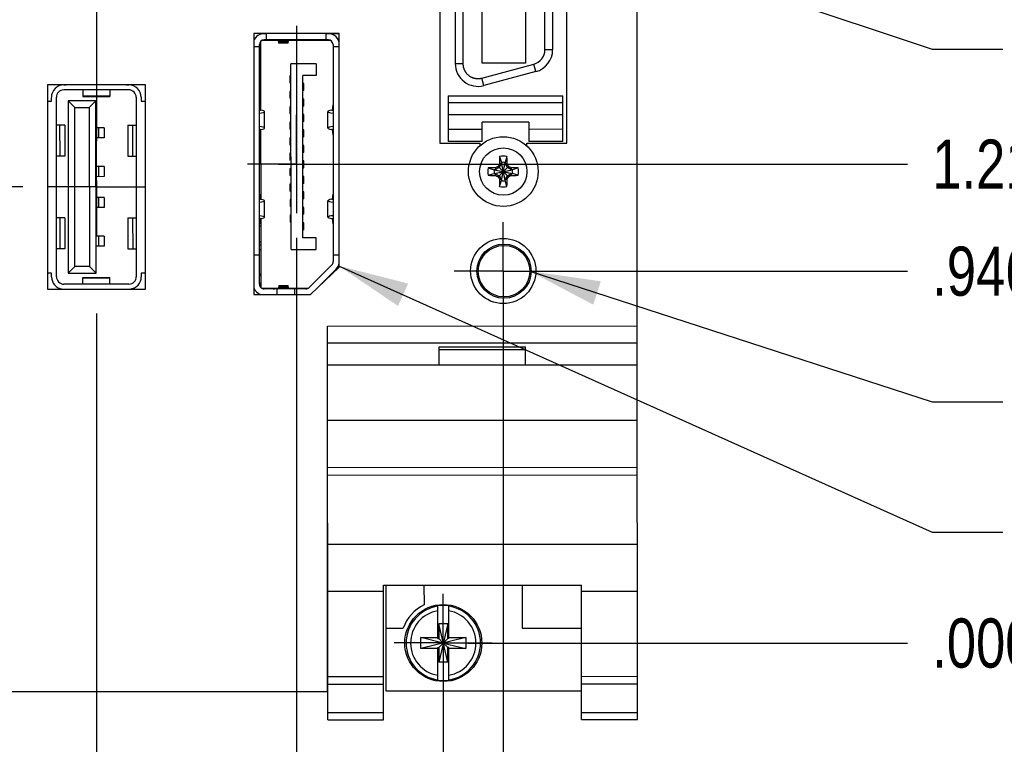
# Model space of a CAD drawing. Header units: inches. Extents: x 0.2 to 16.8, y 0.2 to 10.8.
# Tile 4 of 17: x 8.6 to 11.1, y 2.9 to 4.8. Entities that reach past the tile are written whole.
import ezdxf

# ---------------------------------------------------------------- set-up
doc = ezdxf.new("R2010")
doc.units = ezdxf.units.IN
doc.header["$LTSCALE"] = 0.935
doc.header["$MEASUREMENT"] = 0
doc.linetypes.add('CENTER', pattern=[0.6, 0.375, -0.075, 0.075, -0.075])
doc.layers.get('0').update_dxf_attribs({"linetype": 'CONTINUOUS'})
for name, color, linetype in [('02___PRT_ALL_AXES', 7, 'CONTINUOUS'), ('DETAIL', 7, 'CONTINUOUS'), ('DIMENSIONS', 7, 'CONTINUOUS')]:
    doc.layers.add(name, color=color, linetype=linetype)
doc.styles.get("Standard").update_dxf_attribs({"font": 'txt', "width": 0.8})
doc.dimstyles.new('DIMSTYLE_1', dxfattribs={"dimtxt": 0.125, "dimasz": 0.18, "dimexe": 0.125, "dimexo": 0.0625, "dimgap": 0.09, "dimtad": 0, "dimtih": 1, "dimtoh": 1, "dimdec": 3, "dimzin": 4, "dimdsep": 46, "dimtxsty": 'STANDARD', "dimblk": '_FILLED', "dimblk1": '_FILLED', "dimblk2": '_FILLED', "dimcen": 0.09, "dimadec": 0, "dimazin": 0, "dimtp": 0.01, "dimtm": 0.01, "dimtfac": 1, "dimtdec": 3, "dimtofl": 0, "dimtmove": 0, "dimatfit": 3, "dimldrblk": '_FILLED', "dimfxl": 1, "dimtolj": 1, "dimtzin": 4, "dimarcsym": 0})
doc.dimstyles.get("Standard").update_dxf_attribs({"dimtxt": 0.125, "dimasz": 0.18, "dimexe": 0.125, "dimexo": 0.0625, "dimgap": 0.09, "dimtad": 0, "dimtih": 1, "dimtoh": 1, "dimdec": 3, "dimzin": 4, "dimdsep": 46, "dimtxsty": 'STANDARD', "dimblk": '_FILLED', "dimblk1": '_FILLED', "dimblk2": '_FILLED', "dimcen": 0.09, "dimadec": 0, "dimazin": 0, "dimtol": 1, "dimtp": 0.01, "dimtm": 0.01, "dimtfac": 1, "dimtdec": 3, "dimtofl": 0, "dimtmove": 0, "dimatfit": 3, "dimldrblk": '_FILLED', "dimfxl": 1, "dimtolj": 1, "dimtzin": 4, "dimarcsym": 0})

# ---------------------------------------------------------------- blocks, each defined once
blk = doc.blocks.new('*D0')
at = {"layer": 'DIMENSIONS', "color": 2, "linetype": 'CONTINUOUS'}
blk.add_line((9.8819, 4.1523), (10.8464, 4.1523), dxfattribs=at)
at = {"layer": 'DIMENSIONS', "color": 2, "linetype": 'CONTINUOUS', "insert": (10.9089, 4.2148), "char_height": 0.125, "width": 1.225, "attachment_point": 1, "line_spacing_factor": 0.9}
blk.add_mtext('.946{\\Ftxt.shx;\\W1.000000;\\H0.125000; }[24.04]', dxfattribs=at)
blk = doc.blocks.new('_FILLED')
at = {"color": 0, "linetype": 'BYBLOCK'}
blk.add_solid([(0, 0), (-1, 0.174), (-1, -0.174)], dxfattribs=at)
blk = doc.blocks.new('*D1')
at = {"layer": 'DIMENSIONS', "color": 2, "linetype": 'CONTINUOUS'}
blk.add_line((9.7273, 3.2058), (10.8464, 3.2058), dxfattribs=at)
at = {"layer": 'DIMENSIONS', "color": 2, "linetype": 'CONTINUOUS', "insert": (10.9089, 3.2683), "char_height": 0.125, "width": 0.825, "attachment_point": 1, "line_spacing_factor": 0.9}
blk.add_mtext('.000{\\Ftxt.shx;\\W1.000000;\\H0.125000; }[0]', dxfattribs=at)
blk = doc.blocks.new('*D2')
at = {"layer": 'DIMENSIONS', "color": 2, "linetype": 'CONTINUOUS'}
blk.add_line((10.0053, 5.1462), (10.8464, 5.1462), dxfattribs=at)
at = {"layer": 'DIMENSIONS', "color": 2, "linetype": 'CONTINUOUS', "insert": (10.9089, 5.2087), "char_height": 0.125, "width": 1.325, "attachment_point": 1, "line_spacing_factor": 0.9}
blk.add_mtext('1.940{\\Ftxt.shx;\\W1.000000;\\H0.125000; }[49.29]', dxfattribs=at)
blk = doc.blocks.new('*D3')
at = {"layer": 'DIMENSIONS', "color": 2, "linetype": 'CONTINUOUS'}
blk.add_line((9.5049, 6.1687), (10.8464, 6.1687), dxfattribs=at)
at = {"layer": 'DIMENSIONS', "color": 2, "linetype": 'CONTINUOUS', "insert": (10.9089, 6.2312), "char_height": 0.125, "width": 1.325, "attachment_point": 1, "line_spacing_factor": 0.9}
blk.add_mtext('2.963{\\Ftxt.shx;\\W1.000000;\\H0.125000; }[75.26]', dxfattribs=at)
blk = doc.blocks.new('*D4')
at = {"layer": 'DIMENSIONS', "color": 2, "linetype": 'CONTINUOUS'}
blk.add_line((10.0639, 6.6359), (10.8464, 6.6359), dxfattribs=at)
at = {"layer": 'DIMENSIONS', "color": 2, "linetype": 'CONTINUOUS', "insert": (10.9089, 6.6984), "char_height": 0.125, "width": 1.325, "attachment_point": 1, "line_spacing_factor": 0.9}
blk.add_mtext('3.430{\\Ftxt.shx;\\W1.000000;\\H0.125000; }[87.12]', dxfattribs=at)
blk = doc.blocks.new('*D5')
at = {"layer": 'DIMENSIONS', "color": 2, "linetype": 'CONTINUOUS'}
blk.add_line((9.8799, 7.4748), (10.8464, 7.4748), dxfattribs=at)
at = {"layer": 'DIMENSIONS', "color": 2, "linetype": 'CONTINUOUS', "insert": (10.9089, 7.5373), "char_height": 0.125, "width": 1.425, "attachment_point": 1, "line_spacing_factor": 0.9}
blk.add_mtext('4.269{\\Ftxt.shx;\\W1.000000;\\H0.125000; }[108.43]', dxfattribs=at)
blk = doc.blocks.new('*D6')
at = {"layer": 'DIMENSIONS', "color": 2, "linetype": 'CONTINUOUS'}
blk.add_line((9.2454, 5.4268), (10.8464, 5.4268), dxfattribs=at)
at = {"layer": 'DIMENSIONS', "color": 2, "linetype": 'CONTINUOUS', "insert": (10.9089, 5.4893), "char_height": 0.125, "width": 1.325, "attachment_point": 1, "line_spacing_factor": 0.9}
blk.add_mtext('2.221{\\Ftxt.shx;\\W1.000000;\\H0.125000; }[56.41]', dxfattribs=at)
blk = doc.blocks.new('*D7')
at = {"layer": 'DIMENSIONS', "color": 2, "linetype": 'CONTINUOUS'}
blk.add_line((8.5949, 5.4838), (6.2829, 5.4838), dxfattribs=at)
at = {"layer": 'DIMENSIONS', "color": 2, "linetype": 'CONTINUOUS', "insert": (6.2204, 5.5463), "char_height": 0.125, "width": 1.325, "attachment_point": 3, "line_spacing_factor": 0.9}
blk.add_mtext('2.278{\\Ftxt.shx;\\W1.000000;\\H0.125000; }[57.86]', dxfattribs=at)
blk = doc.blocks.new('*D9')
at = {"layer": 'DIMENSIONS', "color": 2, "linetype": 'CONTINUOUS'}
blk.add_line((8.5949, 4.3668), (6.2829, 4.3668), dxfattribs=at)
at = {"layer": 'DIMENSIONS', "color": 2, "linetype": 'CONTINUOUS', "insert": (6.2204, 4.4293), "char_height": 0.125, "width": 1.325, "attachment_point": 3, "line_spacing_factor": 0.9}
blk.add_mtext('1.161{\\Ftxt.shx;\\W1.000000;\\H0.125000; }[29.49]', dxfattribs=at)
blk = doc.blocks.new('*D10')
at = {"layer": 'DIMENSIONS', "color": 2, "linetype": 'CONTINUOUS'}
blk.add_line((9.2454, 4.4248), (10.8464, 4.4248), dxfattribs=at)
at = {"layer": 'DIMENSIONS', "color": 2, "linetype": 'CONTINUOUS', "insert": (10.9089, 4.4873), "char_height": 0.125, "width": 1.325, "attachment_point": 1, "line_spacing_factor": 0.9}
blk.add_mtext('1.219{\\Ftxt.shx;\\W1.000000;\\H0.125000; }[30.96]', dxfattribs=at)
blk = doc.blocks.new('*D13')
at = {"layer": 'DIMENSIONS', "color": 2, "linetype": 'CONTINUOUS'}
blk.add_line((9.6648, 3.1433), (9.6648, 2.3231), dxfattribs=at)
at = {"layer": 'DIMENSIONS', "color": 2, "linetype": 'CONTINUOUS', "insert": (9.6023, 2.2606), "char_height": 0.125, "width": 0.825, "attachment_point": 3, "rotation": 90, "line_spacing_factor": 0.9}
blk.add_mtext('.000{\\Ftxt.shx;\\W1.000000;\\H0.125000; }[0]', dxfattribs=at)
blk = doc.blocks.new('*D14')
at = {"layer": 'DIMENSIONS', "color": 2, "linetype": 'CONTINUOUS'}
blk.add_line((8.7824, 4.0443), (8.7824, 2.3231), dxfattribs=at)
at = {"layer": 'DIMENSIONS', "color": 2, "linetype": 'CONTINUOUS', "insert": (8.7199, 2.2606), "char_height": 0.125, "width": 1.225, "attachment_point": 3, "rotation": 90, "line_spacing_factor": 0.9}
blk.add_mtext('.882{\\Ftxt.shx;\\W1.000000;\\H0.125000; }[22.41]', dxfattribs=at)
blk = doc.blocks.new('*D15')
at = {"layer": 'DIMENSIONS', "color": 2, "linetype": 'CONTINUOUS'}
blk.add_line((7.9549, 4.5003), (7.9549, 2.3231), dxfattribs=at)
at = {"layer": 'DIMENSIONS', "color": 2, "linetype": 'CONTINUOUS', "insert": (7.8924, 2.2606), "char_height": 0.125, "width": 1.325, "attachment_point": 3, "rotation": 90, "line_spacing_factor": 0.9}
blk.add_mtext('1.710{\\Ftxt.shx;\\W1.000000;\\H0.125000; }[43.43]', dxfattribs=at)
blk = doc.blocks.new('*D25')
at = {"layer": 'DIMENSIONS', "color": 2, "linetype": 'CONTINUOUS'}
blk.add_line((9.8174, 4.0903), (9.8174, 2.3231), dxfattribs=at)
at = {"layer": 'DIMENSIONS', "color": 2, "linetype": 'CONTINUOUS', "insert": (9.7549, 2.2606), "char_height": 0.125, "width": 1.125, "attachment_point": 3, "rotation": 90, "line_spacing_factor": 0.9}
blk.add_mtext('.153{\\Ftxt.shx;\\W1.000000;\\H0.125000; }[3.88]', dxfattribs=at)
blk = doc.blocks.new('*D28')
at = {"layer": 'DIMENSIONS', "color": 2, "linetype": 'CONTINUOUS'}
blk.add_line((8.2074, 5.7085), (8.2074, 2.3231), dxfattribs=at)
at = {"layer": 'DIMENSIONS', "color": 2, "linetype": 'CONTINUOUS', "insert": (8.1449, 2.2606), "char_height": 0.125, "width": 1.325, "attachment_point": 3, "rotation": 90, "line_spacing_factor": 0.9}
blk.add_mtext('1.457{\\Ftxt.shx;\\W1.000000;\\H0.125000; }[37.02]', dxfattribs=at)
blk = doc.blocks.new('*D29')
at = {"layer": 'DIMENSIONS', "color": 2, "linetype": 'CONTINUOUS'}
blk.add_line((9.2914, 4.2375), (9.2914, 2.3231), dxfattribs=at)
at = {"layer": 'DIMENSIONS', "color": 2, "linetype": 'CONTINUOUS', "insert": (9.2289, 2.2606), "char_height": 0.125, "width": 1.125, "attachment_point": 3, "rotation": 90, "line_spacing_factor": 0.9}
blk.add_mtext('.373{\\Ftxt.shx;\\W1.000000;\\H0.125000; }[9.48]', dxfattribs=at)

msp = doc.modelspace()

# ---------------------------------------------------------------- linework, layer by layer
at = {"color": 7, "linetype": 'CONTINUOUS'}
for p, q in [((10.1584, 3.8556), (10.1584, 8.149)), ((9.6559, 5.8148), (9.6559, 4.4778)), ((9.9789, 4.4778), (9.9789, 5.8148)), ((9.6945, 5.6116), (9.6951, 4.6805)), ((9.7142, 5.6116), (9.7148, 4.6805)), ((9.764, 4.6818), (9.7634, 5.6105)), ((9.8737, 5.6106), (9.8742, 4.6818)), ((9.9234, 4.7161), (9.9229, 5.5763)), ((9.9426, 5.5763), (9.9431, 4.7161)), ((9.3999, 4.7568), (9.1829, 4.7568)), ((9.1829, 4.7568), (9.1829, 4.0928)), ((9.1999, 4.7371), (9.2, 4.5619)), ((9.2449, 4.7393), (9.2027, 4.7393)), ((9.2145, 4.7566), (9.2086, 4.7566)), ((9.3724, 4.741), (9.2086, 4.7409)), ((9.2145, 4.7568), (9.2145, 4.7409)), ((9.2441, 4.7408), (9.2714, 4.7409)), ((9.2441, 4.7408), (9.2456, 4.738)), ((9.27, 4.738), (9.2456, 4.738)), ((9.2457, 4.7367), (9.2699, 4.7367)), ((9.27, 4.738), (9.2714, 4.7409)), ((9.3782, 4.7394), (9.2707, 4.7393)), ((9.3664, 4.741), (9.3664, 4.7568)), ((9.3723, 4.7567), (9.3664, 4.7567)), ((9.3999, 4.7567), (9.3724, 4.7567)), ((9.3792, 4.7567), (9.3792, 4.7568)), ((9.3972, 4.741), (9.3999, 4.741)), ((9.3999, 4.7394), (9.3979, 4.7394)), ((9.3999, 4.1623), (9.3999, 4.7568)), ((9.1968, 4.7231), (9.1829, 4.7231)), ((9.1971, 4.1188), (9.1968, 4.729)), ((9.1968, 4.7258), (9.1999, 4.7289)), ((9.2696, 4.7325), (9.246, 4.7325)), ((9.3842, 4.7292), (9.3845, 4.1766)), ((9.3999, 4.7233), (9.3842, 4.7233)), ((9.9234, 4.7161), (9.9431, 4.7161)), ((9.1999, 4.7067), (9.1979, 4.7047)), ((9.3413, 4.6799), (9.2771, 4.6799)), ((9.2774, 4.2074), (9.2771, 4.6799)), ((9.3413, 4.6799), (9.3413, 4.6504)), ((9.6951, 4.6805), (9.7148, 4.6805)), ((9.7629, 4.6437), (9.8951, 4.6792)), ((9.8742, 4.6818), (9.764, 4.6818)), ((9.9002, 4.6602), (9.768, 4.6247)), ((9.9002, 4.6602), (9.8951, 4.6792)), ((9.2, 4.6409), (9.1968, 4.6409)), ((9.2771, 4.6494), (9.2746, 4.6494)), ((9.2746, 4.6494), (9.2746, 4.6317)), ((9.3413, 4.6504), (9.3074, 4.6504)), ((9.3077, 4.237), (9.3074, 4.6504)), ((9.768, 4.6247), (9.7629, 4.6437)), ((8.9074, 4.6268), (8.6574, 4.6268)), ((8.6574, 4.6268), (8.6574, 4.1068)), ((8.6991, 4.6263), (8.7052, 4.6263)), ((8.8645, 4.6138), (8.6991, 4.6137)), ((8.7052, 4.6263), (8.7052, 4.6268)), ((8.7473, 4.6137), (8.7474, 4.597)), ((8.8162, 4.6137), (8.8163, 4.597)), ((8.8584, 4.6268), (8.8584, 4.6264)), ((8.8584, 4.6264), (8.8645, 4.6264)), ((8.9074, 4.6264), (8.8646, 4.6264)), ((8.9074, 4.1068), (8.9074, 4.6268)), ((9.1968, 4.629), (9.2, 4.629)), ((9.2, 4.6208), (9.1968, 4.6208)), ((9.2771, 4.6317), (9.2746, 4.6317)), ((9.2772, 4.61), (9.2746, 4.61)), ((9.2746, 4.61), (9.2746, 4.5923)), ((9.31, 4.6297), (9.3075, 4.6297)), ((9.31, 4.612), (9.3075, 4.612)), ((9.31, 4.612), (9.31, 4.6297)), ((8.6574, 4.5853), (8.6676, 4.5853)), ((8.6676, 4.5853), (8.6676, 4.5947)), ((8.6805, 4.1381), (8.6802, 4.5948)), ((8.781, 4.586), (8.7102, 4.5859)), ((8.7272, 4.5689), (8.7102, 4.5859)), ((8.7102, 4.5859), (8.7104, 4.1469)), ((8.8163, 4.598), (8.7474, 4.598)), ((8.7474, 4.597), (8.8163, 4.597)), ((8.764, 4.5689), (8.781, 4.586)), ((8.7813, 4.147), (8.781, 4.586)), ((8.8834, 4.5949), (8.8837, 4.1382)), ((8.896, 4.5949), (8.896, 4.5854)), ((8.896, 4.5854), (8.9074, 4.5854)), ((9.2772, 4.5923), (9.2746, 4.5923)), ((9.31, 4.5903), (9.3075, 4.5903)), ((9.3101, 4.5726), (9.31, 4.5903)), ((9.6774, 4.5986), (9.9687, 4.5988)), ((9.6774, 4.5986), (9.6775, 4.4825)), ((9.9688, 4.4827), (9.9687, 4.5988)), ((8.7272, 4.5689), (8.764, 4.5689)), ((8.7275, 4.164), (8.7272, 4.5689)), ((8.764, 4.5689), (8.7642, 4.164)), ((9.1969, 4.5814), (9.2, 4.5814)), ((9.1969, 4.5747), (9.1985, 4.5624)), ((9.2772, 4.5706), (9.2746, 4.5706)), ((9.2746, 4.5706), (9.2746, 4.5529)), ((9.3101, 4.5726), (9.3075, 4.5726)), ((9.3826, 4.5625), (9.3842, 4.5748)), ((9.6774, 4.5813), (9.9688, 4.5815)), ((9.21, 4.5163), (9.21, 4.5584)), ((9.2772, 4.5529), (9.2746, 4.5529)), ((9.3101, 4.551), (9.3075, 4.551)), ((9.3101, 4.5332), (9.3101, 4.551)), ((9.3712, 4.5164), (9.3711, 4.5585)), ((9.9688, 4.5502), (9.6774, 4.55)), ((8.7019, 4.5239), (8.6803, 4.5239)), ((8.6886, 4.5239), (8.6887, 4.4452)), ((8.7019, 4.5239), (8.702, 4.4452)), ((8.8015, 4.5173), (8.7811, 4.5173)), ((8.7875, 4.5173), (8.7875, 4.4913)), ((8.8015, 4.5173), (8.8016, 4.4913)), ((8.8618, 4.524), (8.8834, 4.524)), ((8.8618, 4.524), (8.8618, 4.4453)), ((8.8751, 4.4453), (8.8751, 4.524)), ((9.1985, 4.5123), (9.1969, 4.4999)), ((9.2, 4.5128), (9.2002, 4.3351)), ((9.2772, 4.5313), (9.2746, 4.5313)), ((9.2746, 4.5313), (9.2747, 4.5135)), ((9.2772, 4.5135), (9.2747, 4.5135)), ((9.3101, 4.5332), (9.3075, 4.5332)), ((9.3101, 4.5116), (9.3075, 4.5116)), ((9.3101, 4.4939), (9.3101, 4.5116)), ((9.3843, 4.5), (9.3827, 4.5124)), ((9.6775, 4.514), (9.7641, 4.514)), ((9.8822, 4.5318), (9.7641, 4.5318)), ((9.7641, 4.4825), (9.7641, 4.5318)), ((9.8822, 4.5318), (9.8822, 4.4826)), ((9.8822, 4.5141), (9.9688, 4.5142)), ((8.8016, 4.4913), (8.7811, 4.4913)), ((9.2772, 4.4919), (9.2747, 4.4919)), ((9.2747, 4.4919), (9.2747, 4.4742)), ((9.3101, 4.4939), (9.3075, 4.4939)), ((9.2747, 4.4742), (9.2772, 4.4742)), ((9.3101, 4.4722), (9.3076, 4.4722)), ((9.3101, 4.4545), (9.3101, 4.4722)), ((9.6559, 4.4778), (9.7574, 4.4778)), ((9.7641, 4.4825), (9.6775, 4.4825)), ((9.7574, 4.4778), (9.7574, 4.471)), ((9.8774, 4.4778), (9.9789, 4.4778)), ((9.8774, 4.471), (9.8774, 4.4778)), ((9.9688, 4.4827), (9.8822, 4.4826)), ((8.702, 4.4452), (8.6803, 4.4451)), ((8.8618, 4.4453), (8.8835, 4.4453)), ((9.2772, 4.4525), (9.2747, 4.4525)), ((9.2747, 4.4525), (9.2747, 4.4348)), ((9.2773, 4.4348), (9.2747, 4.4348)), ((9.3101, 4.4545), (9.3076, 4.4545)), ((9.808, 4.4438), (9.8127, 4.4288)), ((9.8269, 4.4438), (9.8221, 4.4288)), ((8.8016, 4.4188), (8.7811, 4.4188)), ((8.7875, 4.4188), (8.7876, 4.3929)), ((8.8016, 4.4188), (8.8016, 4.3929)), ((9.2773, 4.4132), (9.2747, 4.4131)), ((9.2747, 4.4131), (9.2747, 4.3954)), ((9.3101, 4.4329), (9.3076, 4.4329)), ((9.3076, 4.4151), (9.3101, 4.4151)), ((9.3101, 4.4151), (9.3101, 4.4329)), ((9.7794, 4.4152), (9.7944, 4.4105)), ((9.7944, 4.4011), (9.8405, 4.4105)), ((9.7963, 4.4105), (9.7944, 4.4105)), ((9.7944, 4.4105), (9.8405, 4.4011)), ((9.8067, 4.4165), (9.7963, 4.4105)), ((9.7963, 4.4105), (9.7985, 4.4157)), ((9.7963, 4.4011), (9.8386, 4.4105)), ((9.7963, 4.4105), (9.8386, 4.4011)), ((9.8042, 4.3925), (9.8307, 4.4191)), ((9.8042, 4.419), (9.8307, 4.3926)), ((9.8127, 4.4269), (9.8067, 4.4165)), ((9.8075, 4.4247), (9.8127, 4.4269)), ((9.8222, 4.3828), (9.8127, 4.4288)), ((9.8127, 4.4288), (9.8127, 4.4269)), ((9.8127, 4.3828), (9.8221, 4.4288)), ((9.8222, 4.3847), (9.8127, 4.4269)), ((9.8127, 4.3847), (9.8221, 4.4269)), ((9.8221, 4.4269), (9.8221, 4.4288)), ((9.8274, 4.4247), (9.8221, 4.4269)), ((9.8282, 4.4165), (9.8221, 4.4269)), ((9.8386, 4.4105), (9.8282, 4.4165)), ((9.8363, 4.4158), (9.8386, 4.4105)), ((9.8405, 4.4105), (9.8386, 4.4105)), ((9.8554, 4.4153), (9.8405, 4.4105)), ((8.8016, 4.3929), (8.7811, 4.3928)), ((9.2773, 4.3954), (9.2747, 4.3954)), ((9.3102, 4.3935), (9.3076, 4.3935)), ((9.3102, 4.3758), (9.3102, 4.3935)), ((9.7794, 4.3963), (9.7944, 4.4011)), ((9.7944, 4.4011), (9.7963, 4.4011)), ((9.7963, 4.4011), (9.8067, 4.3951)), ((9.7985, 4.3958), (9.7963, 4.4011)), ((9.8067, 4.3951), (9.8127, 4.3847)), ((9.8127, 4.3847), (9.8075, 4.3869)), ((9.8127, 4.3847), (9.8127, 4.3828)), ((9.8222, 4.3847), (9.8282, 4.3951)), ((9.8274, 4.3869), (9.8222, 4.3847)), ((9.8222, 4.3828), (9.8222, 4.3847)), ((9.8282, 4.3951), (9.8386, 4.4011)), ((9.8386, 4.4011), (9.8363, 4.3959)), ((9.8386, 4.4011), (9.8405, 4.4011)), ((9.8555, 4.3964), (9.8405, 4.4011)), ((9.2773, 4.3738), (9.2747, 4.3738)), ((9.2747, 4.3738), (9.2747, 4.3561)), ((9.3102, 4.3758), (9.3076, 4.3758)), ((9.808, 4.3678), (9.8127, 4.3828)), ((9.8269, 4.3678), (9.8222, 4.3828)), ((8.8016, 4.3401), (8.7812, 4.3401)), ((8.7876, 4.3401), (8.7876, 4.3141)), ((8.8016, 4.3401), (8.8017, 4.3141)), ((9.197, 4.348), (9.1986, 4.3356)), ((9.2773, 4.3561), (9.2747, 4.3561)), ((9.2773, 4.3344), (9.2748, 4.3344)), ((9.2748, 4.3344), (9.2748, 4.3167)), ((9.3102, 4.3541), (9.3076, 4.3541)), ((9.3102, 4.3364), (9.3076, 4.3364)), ((9.3102, 4.3364), (9.3102, 4.3541)), ((9.3828, 4.3357), (9.3844, 4.3481)), ((8.8017, 4.3141), (8.7812, 4.3141)), ((9.2102, 4.2895), (9.2101, 4.3316)), ((9.2773, 4.3167), (9.2748, 4.3167)), ((9.3102, 4.3147), (9.3076, 4.3147)), ((9.3102, 4.297), (9.3102, 4.3147)), ((9.3713, 4.2896), (9.3713, 4.3317)), ((8.7021, 4.2877), (8.6804, 4.2877)), ((8.6888, 4.2877), (8.6888, 4.2089)), ((8.7021, 4.2877), (8.7021, 4.2089)), ((8.8619, 4.2878), (8.8836, 4.2878)), ((8.8619, 4.2878), (8.862, 4.209)), ((8.8753, 4.209), (8.8752, 4.2878)), ((9.1987, 4.2855), (9.1971, 4.2731)), ((9.2002, 4.286), (9.2003, 4.1108)), ((9.2773, 4.295), (9.2748, 4.295)), ((9.2748, 4.295), (9.2748, 4.2773)), ((9.3102, 4.297), (9.3077, 4.297)), ((9.3844, 4.2732), (9.3828, 4.2856)), ((9.2002, 4.2664), (9.197, 4.2664)), ((9.2774, 4.2773), (9.2748, 4.2773)), ((9.3102, 4.2754), (9.3077, 4.2754)), ((9.3102, 4.2577), (9.3102, 4.2754)), ((8.8017, 4.2417), (8.7812, 4.2417)), ((8.7876, 4.2417), (8.7877, 4.2157)), ((8.8017, 4.2417), (8.8017, 4.2157)), ((9.3102, 4.2577), (9.3077, 4.2577)), ((9.3416, 4.237), (9.3077, 4.237)), ((9.3416, 4.2075), (9.3416, 4.237)), ((8.8017, 4.2157), (8.7812, 4.2157)), ((9.1971, 4.2271), (9.2002, 4.2271)), ((9.2002, 4.2188), (9.1971, 4.2188)), ((8.7021, 4.2089), (8.6805, 4.2089)), ((8.862, 4.209), (8.8836, 4.209)), ((9.1829, 4.1936), (9.1971, 4.1936)), ((9.2002, 4.207), (9.1971, 4.207)), ((9.2774, 4.2074), (9.3416, 4.2075)), ((9.3845, 4.1937), (9.3999, 4.1937)), ((8.7104, 4.1469), (8.7275, 4.164)), ((8.7642, 4.164), (8.7275, 4.164)), ((8.7813, 4.147), (8.7642, 4.164)), ((9.381, 4.1682), (9.3234, 4.1105)), ((9.3269, 4.0928), (9.3999, 4.1623)), ((8.6679, 4.1475), (8.6574, 4.1475)), ((8.6679, 4.1381), (8.6679, 4.1475)), ((8.7104, 4.1469), (8.7813, 4.147)), ((8.7476, 4.1359), (8.8165, 4.136)), ((8.7476, 4.1192), (8.7476, 4.1359)), ((8.7476, 4.1349), (8.8165, 4.135)), ((8.8165, 4.1192), (8.8165, 4.136)), ((8.9074, 4.1476), (8.8962, 4.1476)), ((8.8962, 4.1476), (8.8962, 4.1382)), ((9.1983, 4.1432), (9.2003, 4.1412)), ((9.3483, 4.1132), (9.3922, 4.1571)), ((9.3845, 4.1494), (9.3845, 4.1476)), ((8.8648, 4.1193), (8.6994, 4.1192)), ((9.2003, 4.1189), (9.1971, 4.1221)), ((9.246, 4.1099), (9.2445, 4.1071)), ((9.2703, 4.1112), (9.246, 4.1112)), ((9.246, 4.1099), (9.2704, 4.1099)), ((9.2463, 4.1154), (9.27, 4.1154)), ((9.2718, 4.1071), (9.2704, 4.1099)), ((8.6574, 4.1068), (8.9074, 4.1068)), ((9.1829, 4.0928), (9.3269, 4.0928)), ((9.2031, 4.1086), (9.2453, 4.1086)), ((9.3151, 4.1071), (9.209, 4.107)), ((9.2416, 4.107), (9.2416, 4.0928)), ((9.2718, 4.1071), (9.2445, 4.1071)), ((9.271, 4.1086), (9.321, 4.1086)), ((9.2873, 4.0928), (9.2873, 4.1071)), ((9.3703, 4.0126), (10.1583, 4.0131)), ((9.3709, 3.0106), (9.3703, 4.0126)), ((10.1589, 3.0111), (10.1583, 4.0131)), ((9.3704, 3.9696), (10.1584, 3.9701)), ((9.6544, 3.9598), (9.8744, 3.9599)), ((9.6544, 3.9128), (9.6544, 3.9598)), ((9.8744, 3.913), (9.8744, 3.9599)), ((9.6544, 3.9528), (9.8744, 3.9529)), ((10.1584, 3.9131), (9.3704, 3.9127)), ((9.3705, 3.7727), (10.1585, 3.7731)), ((9.3704, 3.706), (9.3705, 3.706)), ((9.3704, 3.082), (9.3704, 3.706)), ((9.3705, 3.6527), (10.1585, 3.6531)), ((9.3706, 3.6331), (10.1586, 3.6336)), ((9.3707, 3.4574), (10.1587, 3.4578)), ((9.3707, 3.3376), (9.5127, 3.3377)), ((9.5127, 3.353), (10.0167, 3.3533)), ((9.5129, 3.0107), (9.5127, 3.353)), ((9.5187, 3.353), (9.5189, 3.0837)), ((9.6157, 3.3531), (9.6158, 3.3032)), ((9.8657, 3.3532), (9.8658, 3.2439)), ((10.0169, 3.011), (10.0167, 3.3533)), ((10.0167, 3.338), (10.1587, 3.3381)), ((9.651, 3.2175), (9.651, 3.3005)), ((9.6786, 3.2175), (9.6785, 3.3005)), ((9.5188, 3.2437), (9.5626, 3.2438)), ((9.6765, 3.2543), (9.6531, 3.2543)), ((9.6766, 3.1573), (9.6531, 3.2543)), ((9.6531, 3.2543), (9.6531, 3.2175)), ((9.6765, 3.2543), (9.6531, 3.1573)), ((9.6765, 3.2175), (9.6765, 3.2543)), ((9.8658, 3.2439), (10.0168, 3.244)), ((9.7219, 3.2196), (9.6077, 3.192)), ((9.6077, 3.2196), (9.651, 3.2196)), ((9.6648, 3.2058), (9.6077, 3.2196)), ((9.6077, 3.192), (9.6077, 3.2196)), ((9.651, 3.2175), (9.6531, 3.2175)), ((9.6648, 3.2058), (9.6531, 3.2175)), ((9.6648, 3.2058), (9.6765, 3.2175)), ((9.6786, 3.2175), (9.6765, 3.2175)), ((9.6786, 3.2196), (9.7219, 3.2196)), ((9.7219, 3.2196), (9.7219, 3.1921)), ((9.651, 3.192), (9.6077, 3.192)), ((9.651, 3.1941), (9.6531, 3.1941)), ((9.6511, 3.1112), (9.651, 3.1941)), ((9.6648, 3.2058), (9.6531, 3.1941)), ((9.6531, 3.1941), (9.6531, 3.1573)), ((9.6648, 3.2058), (9.7219, 3.1921)), ((9.6648, 3.2058), (9.6765, 3.1941)), ((9.6786, 3.1941), (9.6765, 3.1941)), ((9.6766, 3.1573), (9.6765, 3.1941)), ((9.6786, 3.1112), (9.6786, 3.1941)), ((9.7219, 3.1921), (9.6786, 3.192)), ((9.6766, 3.1573), (9.6531, 3.1573)), ((9.3709, 3.1206), (9.5129, 3.1207)), ((10.0169, 3.121), (10.1589, 3.1211)), ((7.3687, 3.082), (9.3704, 3.082)), ((9.3709, 3.1014), (9.5129, 3.1015)), ((9.5189, 3.0837), (10.0169, 3.084)), ((10.0169, 3.1018), (10.1589, 3.1019)), ((9.3709, 3.0286), (9.5129, 3.0287)), ((9.3709, 3.0106), (9.5129, 3.0107)), ((10.0169, 3.029), (10.1589, 3.029)), ((10.0169, 3.011), (10.1589, 3.0111))]:
    msp.add_line(p, q, dxfattribs=at)
for centre, radius in [((9.8174, 4.4058), 0.0886), ((9.8174, 4.4058), 0.0603), ((9.8174, 4.1528), 0.083), ((9.8194, 4.1523), 0.069), ((9.8194, 4.1523), 0.0655), ((9.6648, 3.2058), 0.098)]:
    msp.add_circle(centre, radius, dxfattribs=at)
for centre, radius, start, end in [((9.2086, 4.7291), 0.0276, 90.0341, 158.5647), ((9.2086, 4.7291), 0.0118, 90.0341, 180.0341), ((9.2355, 4.7212), 0.0197, 90.0341, 113.0878), ((9.3647, 4.7213), 0.0197, 66.9804, 90.0341), ((9.3724, 4.7292), 0.0276, 0.0341, 90.0341), ((9.3724, 4.7292), 0.0118, 0.0341, 90.0341), ((9.8852, 4.7161), 0.0382, 285.0341, 0.0341), ((9.8852, 4.7161), 0.0579, 285.0341, 0.0341), ((9.2007, 4.7019), 0.00394, 135.0341, 180.0341), ((9.753, 4.6806), 0.0579, 180.0341, 285.0341), ((8.6991, 4.5948), 0.0315, 90.0341, 180.0341), ((8.6991, 4.5948), 0.0189, 90.0341, 180.0341), ((8.8645, 4.5949), 0.0315, 0.0341, 90.0341), ((8.8645, 4.5949), 0.0189, 0.0341, 90.0341), ((10.8525, 4.4078), 1.0452, 178.0268, 179.0747), ((9.8174, 4.4058), 0.0392, 76.0764, 103.9918), ((8.7823, 4.4066), 1.0452, 0.9935, 2.0414), ((9.8174, 4.4058), 0.0392, 166.0764, 193.9918), ((9.8166, 3.3707), 1.0452, 90.9935, 92.0414), ((9.8174, 4.4058), 0.0235, 168.4384, 191.6298), ((10.6652, 2.9394), 1.7119, 120.1951, 120.4144), ((11.2873, 3.5583), 1.7148, 149.654, 149.873), ((9.8174, 4.4058), 0.0235, 78.4384, 101.6298), ((8.351, 3.5581), 1.7119, 30.1951, 30.4144), ((8.97, 2.9359), 1.7148, 59.654, 59.873), ((9.8195, 3.3707), 1.0452, 88.0268, 89.0747), ((9.8174, 4.4058), 0.0235, 348.4384, 11.6298), ((9.8174, 4.4058), 0.0392, 346.0764, 13.9918), ((9.8154, 5.4409), 1.0452, 268.0268, 269.0747), ((10.6649, 5.8757), 1.7148, 239.654, 239.873), ((11.2838, 5.2535), 1.7119, 210.1951, 210.4144), ((10.8525, 4.405), 1.0452, 180.9935, 182.0414), ((8.7823, 4.4038), 1.0452, 358.0268, 359.0747), ((8.3475, 5.2533), 1.7148, 329.654, 329.873), ((8.9697, 5.8722), 1.7119, 300.1951, 300.4144), ((9.8182, 5.4409), 1.0452, 270.9935, 272.0414), ((9.8174, 4.4058), 0.0392, 256.0764, 283.9918), ((9.8174, 4.4058), 0.0235, 258.4384, 281.6298), ((9.3727, 4.1766), 0.0118, 315.0341, 0.0341), ((9.3727, 4.1766), 0.0276, 315.0341, 351.3726), ((8.6994, 4.1381), 0.0315, 180.0341, 263.3287), ((8.6994, 4.1381), 0.0189, 180.0341, 270.0341), ((8.8648, 4.1382), 0.0189, 270.0341, 0.0341), ((8.8648, 4.1382), 0.0315, 275.0125, 0.0341), ((9.2011, 4.146), 0.00394, 180.0341, 225.0341), ((9.2089, 4.1188), 0.0276, 199.247, 250.8018), ((9.2089, 4.1188), 0.0118, 180.0341, 270.0341), ((9.3151, 4.1189), 0.0118, 270.0341, 315.0341), ((9.2359, 4.1267), 0.0197, 246.958, 269.6133), ((9.3151, 4.1189), 0.0276, 288.8142, 302.8087), ((9.6648, 3.2058), 0.109, 116.748, 159.6301), ((9.6648, 3.2058), 0.0947, 98.3978, 261.6704), ((9.6648, 3.2058), 0.0832, 99.5677, 260.5005), ((9.6648, 3.2058), 0.0956, 81.7507, 98.3175), ((9.6648, 3.2058), 0.0947, 278.3978, 81.6704), ((9.6648, 3.2058), 0.0832, 279.5677, 80.5005), ((9.6648, 3.2058), 0.0956, 261.7507, 278.3175)]:
    msp.add_arc(centre, radius, start, end, dxfattribs=at)
for centre, major_axis, ratio, start_param, end_param in [((9.2441, 4.6725), (0, 0.0684), 0.017528, -0.034914, -0.000007), ((9.2456, 4.7262), (0, 0.0118), 0.017528, -0.467958, -0.034914), ((9.246, 4.7719), (0, 0.0394), 0.017528, -3.609551, -3.141591), ((9.2696, 4.7719), (0, 0.0394), 0.017528, -3.141594, -2.673634), ((9.27, 4.7262), (0, 0.0118), 0.017528, 0.034914, 0.467958), ((9.2715, 4.6725), (0, 0.0684), 0.017528, 0.000007, 0.034914), ((9.3937, 4.5753), (0.1969, 0.0001), 0.134055, -3.141593, -3.124139), ((9.1706, 4.5583), (0.0394, 0), 0.134055, -0.84123, 0.728669), ((9.2044, 4.5624), (0.00591, 0), 0.134055, -3.124139, -2.412924), ((9.4105, 4.5585), (0.0394, 0), 0.134055, 2.412924, 3.982823), ((9.3767, 4.5625), (0.00591, 0), 0.134055, -0.728669, -0.017453), ((9.1874, 4.5752), (0.1969, 0.0001), 0.134055, -0.017453, 0), ((9.1707, 4.5163), (0.0394, 0), 0.134069, 5.554517, 7.124416), ((9.2044, 4.5122), (0.00591, 0), 0.134069, 2.412924, 3.124139), ((9.4105, 4.5164), (0.0394, 0), 0.134069, 2.300362, 3.870261), ((9.3768, 4.5123), (0.00591, 0), 0.134069, 0.017453, 0.728669), ((9.3938, 4.4996), (0.1969, 0.0001), 0.134069, 3.124139, 3.141593), ((9.1875, 4.4994), (0.1969, 0.0001), 0.134069, 0, 0.017453), ((9.3938, 4.3485), (0.1969, 0.0001), 0.134055, -3.141593, -3.124139), ((9.1708, 4.3316), (0.0394, 0), 0.134055, -0.84123, 0.728669), ((9.2045, 4.3356), (0.00591, 0), 0.134055, -3.124139, -2.412924), ((9.4106, 4.3317), (0.0394, 0), 0.134055, 2.412924, 3.982823), ((9.3769, 4.3357), (0.00591, 0), 0.134055, -0.728669, -0.017453), ((9.1875, 4.3484), (0.1969, 0.0001), 0.134055, -0.017453, 0), ((9.1708, 4.2895), (0.0394, 0), 0.134069, 5.554517, 7.124416), ((9.2046, 4.2855), (0.00591, 0), 0.134069, 2.412924, 3.124139), ((9.4107, 4.2896), (0.0394, 0), 0.134069, 2.300362, 3.870261), ((9.3769, 4.2856), (0.00591, 0), 0.134069, 0.017453, 0.728669), ((9.3939, 4.2728), (0.1969, 0.0001), 0.134069, 3.124139, 3.141593), ((9.1876, 4.2727), (0.1969, 0.0001), 0.134069, 0, 0.017453), ((9.2464, 4.076), (0, 0.0394), 0.017528, -0.000001, 0.467944), ((9.2459, 4.1217), (0, 0.0118), 0.017528, -3.106693, -2.673649), ((9.27, 4.0761), (0, 0.0394), 0.017528, -0.467944, 0.000001), ((9.2704, 4.1217), (0, 0.0118), 0.017528, -3.609537, -3.176492), ((9.2444, 4.1755), (0, 0.0684), 0.017528, -3.140827, -3.106693), ((9.2718, 4.1755), (0, 0.0684), 0.017528, -3.176492, -3.142359)]:
    msp.add_ellipse(centre, major_axis=major_axis, ratio=ratio, start_param=start_param, end_param=end_param, dxfattribs=at)
msp.add_open_spline([(9.7148, 4.6805), (9.7148, 4.6798), (9.7148, 4.6784), (9.715, 4.6762), (9.7153, 4.674), (9.7157, 4.6719), (9.7163, 4.6698), (9.717, 4.6677), (9.7178, 4.6656), (9.7187, 4.6636), (9.7197, 4.6617), (9.7209, 4.6598), (9.7221, 4.658), (9.7234, 4.6563), (9.7249, 4.6547), (9.7269, 4.6526), (9.7297, 4.6502), (9.7327, 4.6481), (9.7352, 4.6467), (9.7372, 4.6458), (9.7392, 4.6449), (9.7413, 4.6442), (9.7434, 4.6436), (9.7455, 4.6431), (9.7477, 4.6427), (9.7499, 4.6425), (9.752, 4.6424), (9.7542, 4.6424), (9.7564, 4.6425), (9.7586, 4.6428), (9.7607, 4.6432), (9.7622, 4.6435), (9.7629, 4.6437)], degree=3, knots=[0, 0, 0, 0, 0.031252, 0.062503, 0.093755, 0.125006, 0.156258, 0.187509, 0.218761, 0.250013, 0.281264, 0.312516, 0.343768, 0.375019, 0.406271, 0.437522, 0.5, 0.562478, 0.593729, 0.624981, 0.656232, 0.687484, 0.718736, 0.749987, 0.781239, 0.812491, 0.843742, 0.874994, 0.906245, 0.937497, 0.968748, 1, 1, 1, 1], dxfattribs=at)
at = {"layer": '02___PRT_ALL_AXES', "color": 7, "linetype": 'CENTER'}
for p, q in [((9.2914, 4.425), (9.2914, 4.55)), ((8.7824, 4.367), (8.7824, 4.492)), ((9.2914, 4.425), (9.1664, 4.425)), ((9.2914, 4.425), (9.4165, 4.425)), ((9.2914, 4.425), (9.2914, 4.3)), ((8.7824, 4.367), (8.6574, 4.367)), ((8.7824, 4.367), (8.9075, 4.367)), ((8.7824, 4.367), (8.7824, 4.242)), ((9.8174, 4.152), (9.8174, 4.277)), ((9.8174, 4.152), (9.6924, 4.152)), ((9.8174, 4.152), (9.9425, 4.152)), ((9.8174, 4.152), (9.8174, 4.027)), ((9.6644, 3.206), (9.6644, 3.331)), ((9.6644, 3.206), (9.5394, 3.206)), ((9.6644, 3.206), (9.7895, 3.206)), ((9.6644, 3.206), (9.6644, 3.081))]:
    msp.add_line(p, q, dxfattribs=at)
at = {"layer": 'DETAIL', "color": 7, "linetype": 'CENTER'}
for p, q in [((8.7824, 5.484), (8.7824, 4.367)), ((9.2914, 5.427), (9.2914, 4.425))]:
    msp.add_line(p, q, dxfattribs=at)

# ---------------------------------------------------------------- dimensions: what is measured, and where the dimension line sits
at = {"layer": 'DIMENSIONS', "color": 2, "linetype": 'CONTINUOUS'}
for feature_location, offset, dtype, origin, picture, middle in [((9.8799, 7.4748), (0.9665, 0), 0, (9.8174, 3.2058), '*D5', (11.6214, 7.4748)), ((10.0639, 6.6359), (0.7825, 0), 0, (10.0014, 3.2058), '*D4', (11.5714, 6.6359)), ((9.5049, 6.1687), (1.3415, 0), 0, (9.4424, 3.2058), '*D3', (11.5714, 6.1687)), ((8.2074, 5.7085), (0, -3.3853), 1, (9.6648, 5.771), '*D28', (8.2074, 1.5981)), ((8.5949, 5.4838), (-2.312, 0), 0, (8.6574, 3.2058), '*D7', (5.5579, 5.4838)), ((9.2454, 5.4268), (1.601, 0), 0, (9.1829, 3.2058), '*D6', (11.5714, 5.4268)), ((10.0053, 5.1462), (0.8411, 0), 0, (9.9428, 3.2058), '*D2', (11.5714, 5.1462)), ((7.9549, 4.5003), (0, -2.1772), 1, (9.6648, 4.5628), '*D15', (7.9549, 1.5981)), ((9.2454, 4.4248), (1.601, 0), 0, (9.1829, 3.2058), '*D10', (11.5714, 4.4248)), ((8.5949, 4.3668), (-2.312, 0), 0, (8.6574, 3.2058), '*D9', (5.5579, 4.3668)), ((9.2914, 4.2375), (0, -1.9143), 1, (9.6648, 4.3), '*D29', (9.2914, 1.6981)), ((9.88191, 4.1523), (0.96452, 0), 0, (9.66481, 3.20582), '*D0', (11.52143, 4.1523)), ((9.8174, 4.0903), (0, -1.7672), 1, (9.6648, 4.1528), '*D25', (9.8174, 1.6981)), ((8.7824, 4.0443), (0, -1.7212), 1, (9.6648, 4.1068), '*D14', (8.7824, 1.6481)), ((9.7273109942, 3.2058176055), (1.1191159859, 0), 0, (9.6648109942, 3.2058176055), '*D1', (11.3214269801, 3.2058176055)), ((9.6648109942, 3.1433176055), (0, -0.8201739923), 1, (9.6648109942, 3.2058176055), '*D13', (9.6648109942, 1.8481436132))]:
    dim = msp.add_ordinate_dim(feature_location=feature_location, offset=offset, dtype=dtype, origin=origin, dimstyle='DIMSTYLE_1', override={"dimtad": 1, "dimtih": 0, "dimtoh": 0}, dxfattribs=at)
    dim.commit()
    dim.dimension.update_dxf_attribs({"geometry": picture, "text_midpoint": middle})

# ---------------------------------------------------------------- leaders
at = {"layer": 'DETAIL', "color": 2, "linetype": 'CONTINUOUS'}
for points in [[(9.9789, 5.0279), (10.9089, 4.717), (11.0889, 4.717)], [(9.3982, 4.166), (10.9089, 3.4877), (11.0889, 3.4877)], [(9.8849, 4.1523), (10.9089, 3.8196), (11.0889, 3.8196)]]:
    msp.add_leader(points, dimstyle='STANDARD', override={"dimtad": 0}, dxfattribs=at)

doc.saveas('drawing.dxf')
